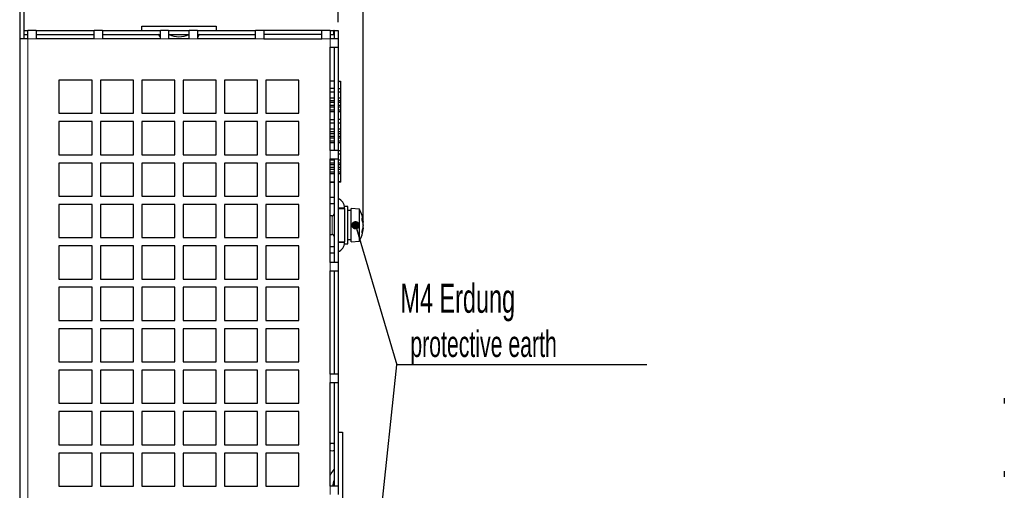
# Model space of a CAD drawing. Header units: millimetres. Extents: x 5 to 418, y 2 to 292.
# Tile 8 of 17: x 151 to 270, y 175 to 231. Entities that reach past the tile are written whole.
import ezdxf

# ---------------------------------------------------------------- set-up
doc = ezdxf.new("R2010")
doc.units = ezdxf.units.MM
doc.layers.add('SLD-0', color=7, linetype='Continuous')
doc.styles.add('SLDTEXTSTYLE0', font='TXT', dxfattribs={"width": 0.605})
doc.dimstyles.new('SLDDIMSTYLE0', dxfattribs={"dimtxt": 3.5, "dimasz": 3.302, "dimexe": 0, "dimexo": 0.0625, "dimgap": 0.875, "dimtad": 1, "dimlfac": 2, "dimrnd": 1e-09, "dimzin": 12, "dimdsep": 46, "dimtxsty": 'SLDTEXTSTYLE0', "dimsah": 1, "dimcen": 0.09, "dimadec": 0, "dimazin": 3, "dimtfac": 1, "dimtofl": 0, "dimtmove": 0, "dimatfit": 3, "dimfxl": 1, "dimfrac": 2, "dimtolj": 1, "dimtzin": 12, "dimarcsym": 0})
doc.dimstyles.new('SLDDIMSTYLE3', dxfattribs={"dimtxt": 3.5, "dimasz": 3.302, "dimexe": 0, "dimexo": 0.0625, "dimgap": 0.875, "dimtad": 1, "dimdec": 0, "dimlfac": 2, "dimrnd": 1e-09, "dimzin": 12, "dimdsep": 46, "dimtxsty": 'SLDTEXTSTYLE0', "dimsah": 1, "dimcen": 0.09, "dimadec": 0, "dimazin": 3, "dimtfac": 1, "dimtdec": 0, "dimtofl": 0, "dimtmove": 0, "dimatfit": 3, "dimfxl": 1, "dimfrac": 2, "dimtolj": 1, "dimtzin": 12, "dimarcsym": 0})
doc.dimstyles.new('SLDDIMSTYLE4', dxfattribs={"dimtxt": 0.18, "dimasz": 1.016, "dimexe": 0, "dimexo": 0.0625, "dimgap": 0, "dimtad": 0, "dimtih": 1, "dimtoh": 1, "dimdec": 0, "dimrnd": 1e-09, "dimzin": 0, "dimdsep": 46, "dimtxsty": 'Standard', "dimblk1": 'DOT', "dimblk2": 'DOT', "dimsah": 1, "dimcen": 0.09, "dimadec": 0, "dimazin": 0, "dimtfac": 1.016, "dimtdec": 0, "dimtofl": 0, "dimtmove": 0, "dimatfit": 3, "dimldrblk": 'DOT', "dimfxl": 1, "dimfrac": 2, "dimtolj": 1, "dimtzin": 0, "dimarcsym": 0})

# ---------------------------------------------------------------- blocks, each defined once
blk = doc.blocks.new('_D_6')
at = {"layer": 'SLD-0', "color": 7}
for p, q in [((151.4, 238.61), (151.4, 241.54)), ((189.9, 231.11), (189.9, 241.54)), ((151.4, 240.54), (189.9, 240.54))]:
    blk.add_line(p, q, dxfattribs=at)
for points in [[(151.4, 240.54), (154.7, 240.04), (154.7, 241.05)], [(189.9, 240.54), (186.6, 241.05), (186.6, 240.04)]]:
    blk.add_solid(points, dxfattribs=at)
at = {"layer": 'SLD-0', "color": 7, "insert": (167.98, 245.06), "char_height": 3.5, "attachment_point": 1, "style": 'SLDTEXTSTYLE0'}
blk.add_mtext('77', dxfattribs=at)
blk = doc.blocks.new('_D_7')
at = {"layer": 'SLD-0', "color": 7}
for p, q in [((151.4, 238.61), (151.4, 248.61)), ((192.93, 247.61), (151.4, 247.61)), ((192.93, 206.61), (192.93, 248.61))]:
    blk.add_line(p, q, dxfattribs=at)
for points in [[(151.4, 247.61), (154.7, 247.1), (154.7, 248.12)], [(192.93, 247.61), (189.63, 248.12), (189.63, 247.1)]]:
    blk.add_solid(points, dxfattribs=at)
at = {"layer": 'SLD-0', "color": 7, "insert": (169.49, 252.12), "char_height": 3.5, "attachment_point": 1, "style": 'SLDTEXTSTYLE0'}
blk.add_mtext('83', dxfattribs=at)
blk = doc.blocks.new('SW_NOTE_0_1')
at = {"layer": 'SLD-0', "color": 0}
blk.add_line((30.22, 0), (0, 0), dxfattribs=at)
blk.add_line((30.22, 0), (0, 0), dxfattribs=at)
at = {"layer": 'SLD-0', "color": 0, "attachment_point": 1, "style": 'SLDTEXTSTYLE0'}
for s, insert, char_height in [('M4 Erdung', (0.44, 9.77), 3.5), ('protective earth', (1.63, 4.11), 3.175)]:
    blk.add_mtext(s, dxfattribs=dict(at, insert=insert, char_height=char_height))
blk = doc.blocks.new('_Dot')
at = {"color": 0, "linetype": 'ByBlock', "lineweight": -2}
blk.add_line((-0.5, 0), (-1, 0), dxfattribs=at)
at = {"color": 0, "linetype": 'ByBlock', "const_width": 0.5}
blk.add_lwpolyline([(-0.25, 0, 1), (0.25, 0, 1)], format="xyb", close=True, dxfattribs=at)

msp = doc.modelspace()

# ---------------------------------------------------------------- linework, layer by layer
at = {"color": 7, "linetype": 'Continuous', "lineweight": 25}
for p, q in [((151.4025, 236.6109), (151.4025, 229.1109)), ((151.9025, 236.6109), (151.9025, 229.1109)), ((151.9525, 230.1109), (151.9025, 230.1109)), ((151.9525, 229.6109), (151.9525, 230.1109)), ((151.9525, 230.1109), (152.4025, 230.1109)), ((153.4025, 230.1109), (152.4025, 230.1109)), ((152.4025, 229.1109), (152.4025, 230.1109)), ((153.4025, 230.1109), (153.4025, 229.1109)), ((153.4025, 230.1109), (160.4025, 230.1109)), ((160.4025, 229.1109), (160.4025, 230.1109)), ((161.4025, 230.1109), (160.4025, 230.1109)), ((161.4025, 230.1109), (161.4025, 229.1109)), ((161.4025, 230.1109), (168.4025, 230.1109)), ((166.1525, 230.1109), (166.1525, 230.6109)), ((166.1525, 230.6109), (175.1525, 230.6109)), ((168.4025, 229.1109), (168.4025, 230.1109)), ((169.4025, 230.1109), (168.4025, 230.1109)), ((169.4025, 230.1109), (169.4025, 229.1109)), ((169.4025, 230.1109), (171.9025, 230.1109)), ((171.9025, 229.1109), (171.9025, 230.1109)), ((172.9025, 230.1109), (171.9025, 230.1109)), ((172.9025, 230.1109), (172.9025, 229.1109)), ((172.9025, 230.1109), (179.9025, 230.1109)), ((175.1525, 230.6109), (175.1525, 230.1109)), ((180.9025, 230.1109), (179.9025, 230.1109)), ((179.9025, 229.1109), (179.9025, 230.1109)), ((180.9025, 230.1109), (180.9025, 229.1109)), ((187.9025, 230.1109), (180.9025, 230.1109)), ((188.9025, 230.1109), (187.9025, 230.1109)), ((187.9025, 229.1109), (187.9025, 230.1109)), ((188.9025, 230.1109), (188.9025, 229.1109)), ((188.9025, 230.1109), (189.3525, 230.1109)), ((189.3525, 229.6109), (189.3525, 230.1109)), ((189.4025, 230.1109), (189.3525, 230.1109)), ((189.4025, 230.1109), (189.9025, 230.1109)), ((189.4025, 230.1109), (189.4025, 229.1109)), ((189.9025, 230.1109), (189.9025, 229.1109)), ((151.4025, 229.1109), (151.4025, 120.1109)), ((152.4025, 229.1109), (151.4025, 229.1109)), ((151.9025, 229.6109), (151.9525, 229.6109)), ((151.9525, 229.6109), (152.4025, 229.6109)), ((153.4025, 229.6109), (160.4025, 229.6109)), ((160.4025, 229.1109), (153.4025, 229.1109)), ((161.4025, 229.6109), (168.4025, 229.6109)), ((168.4025, 229.1109), (161.4025, 229.1109)), ((168.4025, 229.4161), (168.1682, 229.6109)), ((169.4025, 229.6109), (171.9025, 229.6109)), ((171.9025, 229.1109), (169.4025, 229.1109)), ((172.9025, 229.6109), (179.9025, 229.6109)), ((173.1368, 229.6109), (172.9025, 229.4161)), ((179.9025, 229.1109), (172.9025, 229.1109)), ((187.9025, 229.6109), (180.9025, 229.6109)), ((180.9025, 229.1109), (187.9025, 229.1109)), ((188.9025, 229.6109), (189.3525, 229.6109)), ((189.9025, 229.1109), (188.9025, 229.1109)), ((189.3525, 229.6109), (189.4025, 229.6109)), ((189.9025, 229.1109), (189.9025, 228.1109)), ((188.9025, 215.6109), (188.9025, 228.1109)), ((188.9025, 228.1109), (189.9025, 228.1109)), ((189.4025, 228.1109), (189.4025, 215.6109)), ((189.9025, 228.1109), (189.9025, 215.6109)), ((160.1525, 224.1109), (156.1525, 224.1109)), ((156.1525, 224.1109), (156.1525, 220.1109)), ((160.1525, 220.1109), (160.1525, 224.1109)), ((165.1525, 224.1109), (161.1525, 224.1109)), ((161.1525, 224.1109), (161.1525, 220.1109)), ((165.1525, 220.1109), (165.1525, 224.1109)), ((170.1525, 224.1109), (166.1525, 224.1109)), ((166.1525, 224.1109), (166.1525, 220.1109)), ((170.1525, 220.1109), (170.1525, 224.1109)), ((175.1525, 224.1109), (171.1525, 224.1109)), ((171.1525, 224.1109), (171.1525, 220.1109)), ((175.1525, 220.1109), (175.1525, 224.1109)), ((180.1525, 224.1109), (176.1525, 224.1109)), ((176.1525, 224.1109), (176.1525, 220.1109)), ((180.1525, 220.1109), (180.1525, 224.1109)), ((185.1525, 224.1109), (181.1525, 224.1109)), ((181.1525, 224.1109), (181.1525, 220.1109)), ((185.1525, 220.1109), (185.1525, 224.1109)), ((189.4025, 223.9976), (188.9025, 223.9976)), ((189.9143, 223.9976), (189.9025, 223.9976)), ((189.9143, 223.9976), (190.1643, 223.9976)), ((190.1643, 223.9976), (190.1643, 223.9524)), ((190.1935, 211.8024), (190.1935, 223.9524)), ((189.4025, 223.0976), (188.9025, 223.0976)), ((188.9025, 222.7226), (189.4025, 222.7226)), ((189.9143, 223.0976), (189.9025, 223.0976)), ((189.9025, 222.7226), (189.9143, 222.7226)), ((189.9143, 223.0976), (190.0708, 223.0976)), ((189.9143, 222.7226), (190.0708, 222.7226)), ((189.4025, 221.9476), (188.9025, 221.9476)), ((188.9025, 221.6476), (189.4025, 221.6476)), ((189.4025, 221.3976), (188.9025, 221.3976)), ((189.9143, 221.9476), (189.9025, 221.9476)), ((189.9025, 221.6476), (189.9143, 221.6476)), ((189.9143, 221.3976), (189.9025, 221.3976)), ((190.0708, 221.9476), (189.9143, 221.9476)), ((189.9143, 221.6476), (190.0708, 221.6476)), ((190.0708, 221.3976), (189.9143, 221.3976)), ((188.9025, 221.0976), (189.4025, 221.0976)), ((189.4025, 220.8476), (188.9025, 220.8476)), ((188.9025, 220.5476), (189.4025, 220.5476)), ((189.4025, 220.2976), (188.9025, 220.2976)), ((189.9025, 221.0976), (189.9143, 221.0976)), ((189.9143, 220.8476), (189.9025, 220.8476)), ((189.9025, 220.5476), (189.9143, 220.5476)), ((189.9143, 220.2976), (189.9025, 220.2976)), ((189.9143, 221.0976), (190.0708, 221.0976)), ((190.0708, 220.8476), (189.9143, 220.8476)), ((189.9143, 220.5476), (190.0708, 220.5476)), ((190.0708, 220.2976), (189.9143, 220.2976)), ((156.1525, 220.1109), (160.1525, 220.1109)), ((160.1525, 219.1109), (156.1525, 219.1109)), ((156.1525, 219.1109), (156.1525, 215.1109)), ((160.1525, 215.1109), (160.1525, 219.1109)), ((161.1525, 220.1109), (165.1525, 220.1109)), ((165.1525, 219.1109), (161.1525, 219.1109)), ((161.1525, 219.1109), (161.1525, 215.1109)), ((165.1525, 215.1109), (165.1525, 219.1109)), ((166.1525, 220.1109), (170.1525, 220.1109)), ((170.1525, 219.1109), (166.1525, 219.1109)), ((166.1525, 219.1109), (166.1525, 215.1109)), ((170.1525, 215.1109), (170.1525, 219.1109)), ((171.1525, 220.1109), (175.1525, 220.1109)), ((175.1525, 219.1109), (171.1525, 219.1109)), ((171.1525, 219.1109), (171.1525, 215.1109)), ((175.1525, 215.1109), (175.1525, 219.1109)), ((176.1525, 220.1109), (180.1525, 220.1109)), ((180.1525, 219.1109), (176.1525, 219.1109)), ((176.1525, 219.1109), (176.1525, 215.1109)), ((180.1525, 215.1109), (180.1525, 219.1109)), ((181.1525, 220.1109), (185.1525, 220.1109)), ((185.1525, 219.1109), (181.1525, 219.1109)), ((181.1525, 219.1109), (181.1525, 215.1109)), ((185.1525, 215.1109), (185.1525, 219.1109)), ((188.9025, 219.3476), (189.4025, 219.3476)), ((188.9025, 218.9726), (189.4025, 218.9726)), ((189.9025, 219.3476), (189.9143, 219.3476)), ((189.9025, 218.9726), (189.9143, 218.9726)), ((190.0708, 219.3476), (189.9143, 219.3476)), ((189.9143, 218.9726), (190.0708, 218.9726)), ((189.4025, 218.1976), (188.9025, 218.1976)), ((188.9025, 217.8976), (189.4025, 217.8976)), ((189.9143, 218.1976), (189.9025, 218.1976)), ((189.9025, 217.8976), (189.9143, 217.8976)), ((190.0708, 218.1976), (189.9143, 218.1976)), ((189.9143, 217.8976), (190.0708, 217.8976)), ((189.4025, 217.6476), (188.9025, 217.6476)), ((188.9025, 217.3476), (189.4025, 217.3476)), ((189.4025, 217.0976), (188.9025, 217.0976)), ((188.9025, 216.7976), (189.4025, 216.7976)), ((189.9143, 217.6476), (189.9025, 217.6476)), ((189.9025, 217.3476), (189.9143, 217.3476)), ((189.9143, 217.0976), (189.9025, 217.0976)), ((189.9025, 216.7976), (189.9143, 216.7976)), ((190.0708, 217.6476), (189.9143, 217.6476)), ((189.9143, 217.3476), (190.0708, 217.3476)), ((190.0708, 217.0976), (189.9143, 217.0976)), ((189.9143, 216.7976), (190.0708, 216.7976)), ((189.4025, 216.5476), (188.9025, 216.5476)), ((189.9025, 215.6109), (188.9025, 215.6109)), ((189.9143, 216.5476), (189.9025, 216.5476)), ((189.9025, 215.6109), (189.9025, 214.6109)), ((189.9025, 215.5976), (189.9143, 215.5976)), ((190.0708, 216.5476), (189.9143, 216.5476)), ((190.0708, 215.5976), (189.9143, 215.5976)), ((156.1525, 215.1109), (160.1525, 215.1109)), ((161.1525, 215.1109), (165.1525, 215.1109)), ((166.1525, 215.1109), (170.1525, 215.1109)), ((171.1525, 215.1109), (175.1525, 215.1109)), ((176.1525, 215.1109), (180.1525, 215.1109)), ((181.1525, 215.1109), (185.1525, 215.1109)), ((188.9025, 202.1109), (188.9025, 214.6109)), ((188.9025, 214.6109), (189.9025, 214.6109)), ((189.4025, 214.4476), (188.9025, 214.4476)), ((189.4025, 214.6109), (189.4025, 202.1109)), ((189.9025, 215.2226), (189.9143, 215.2226)), ((189.9025, 214.6109), (189.9025, 202.1109)), ((189.9143, 214.4476), (189.9025, 214.4476)), ((189.9143, 215.2226), (190.0708, 215.2226)), ((190.0708, 214.4476), (189.9143, 214.4476)), ((160.1525, 214.1109), (156.1525, 214.1109)), ((156.1525, 214.1109), (156.1525, 210.1109)), ((160.1525, 210.1109), (160.1525, 214.1109)), ((165.1525, 214.1109), (161.1525, 214.1109)), ((161.1525, 214.1109), (161.1525, 210.1109)), ((165.1525, 210.1109), (165.1525, 214.1109)), ((170.1525, 214.1109), (166.1525, 214.1109)), ((166.1525, 214.1109), (166.1525, 210.1109)), ((170.1525, 210.1109), (170.1525, 214.1109)), ((175.1525, 214.1109), (171.1525, 214.1109)), ((171.1525, 214.1109), (171.1525, 210.1109)), ((175.1525, 210.1109), (175.1525, 214.1109)), ((180.1525, 214.1109), (176.1525, 214.1109)), ((176.1525, 214.1109), (176.1525, 210.1109)), ((180.1525, 210.1109), (180.1525, 214.1109)), ((185.1525, 214.1109), (181.1525, 214.1109)), ((181.1525, 214.1109), (181.1525, 210.1109)), ((185.1525, 210.1109), (185.1525, 214.1109)), ((188.9025, 214.1476), (189.4025, 214.1476)), ((189.4025, 213.8976), (188.9025, 213.8976)), ((188.9025, 213.5976), (189.4025, 213.5976)), ((189.4025, 213.3476), (188.9025, 213.3476)), ((188.9025, 213.0476), (189.4025, 213.0476)), ((189.9025, 214.1476), (189.9143, 214.1476)), ((189.9143, 213.8976), (189.9025, 213.8976)), ((189.9025, 213.5976), (189.9143, 213.5976)), ((189.9143, 213.3476), (189.9025, 213.3476)), ((189.9025, 213.0476), (189.9143, 213.0476)), ((189.9143, 214.1476), (190.0708, 214.1476)), ((190.0708, 213.8976), (189.9143, 213.8976)), ((189.9143, 213.5976), (190.0708, 213.5976)), ((190.0708, 213.3476), (189.9143, 213.3476)), ((189.9143, 213.0476), (190.0708, 213.0476)), ((189.4025, 212.7976), (188.9025, 212.7976)), ((188.9025, 211.8476), (189.4025, 211.8476)), ((188.9025, 211.8024), (189.4025, 211.8024)), ((189.9143, 212.7976), (189.9025, 212.7976)), ((189.9025, 211.8476), (189.9143, 211.8476)), ((189.9025, 211.8024), (189.9435, 211.8024)), ((190.0708, 212.7976), (189.9143, 212.7976)), ((190.0708, 211.8476), (189.9143, 211.8476)), ((156.1525, 210.1109), (160.1525, 210.1109)), ((161.1525, 210.1109), (165.1525, 210.1109)), ((166.1525, 210.1109), (170.1525, 210.1109)), ((171.1525, 210.1109), (175.1525, 210.1109)), ((176.1525, 210.1109), (180.1525, 210.1109)), ((181.1525, 210.1109), (185.1525, 210.1109)), ((189.4025, 209.9359), (188.9025, 209.9359)), ((160.1525, 209.1109), (156.1525, 209.1109)), ((156.1525, 209.1109), (156.1525, 205.1109)), ((160.1525, 205.1109), (160.1525, 209.1109)), ((165.1525, 209.1109), (161.1525, 209.1109)), ((161.1525, 209.1109), (161.1525, 205.1109)), ((165.1525, 205.1109), (165.1525, 209.1109)), ((170.1525, 209.1109), (166.1525, 209.1109)), ((166.1525, 209.1109), (166.1525, 205.1109)), ((170.1525, 205.1109), (170.1525, 209.1109)), ((175.1525, 209.1109), (171.1525, 209.1109)), ((171.1525, 209.1109), (171.1525, 205.1109)), ((175.1525, 205.1109), (175.1525, 209.1109)), ((180.1525, 209.1109), (176.1525, 209.1109)), ((176.1525, 209.1109), (176.1525, 205.1109)), ((180.1525, 205.1109), (180.1525, 209.1109)), ((185.1525, 209.1109), (181.1525, 209.1109)), ((181.1525, 209.1109), (181.1525, 205.1109)), ((185.1525, 205.1109), (185.1525, 209.1109)), ((189.4025, 209.1859), (188.9025, 209.1859)), ((189.9025, 208.6109), (190.6525, 208.6109)), ((191.0525, 208.8609), (190.6525, 208.8609)), ((190.6525, 208.6859), (190.6525, 208.8609)), ((190.6525, 208.6109), (190.6525, 208.6859)), ((190.6525, 208.6109), (190.6525, 204.6109)), ((191.0525, 208.0937), (191.0525, 208.8609)), ((191.4525, 208.3609), (191.0525, 208.3609)), ((192.4525, 208.5359), (191.4525, 208.6109)), ((191.4525, 207.9289), (191.4525, 208.6109)), ((192.4525, 207.8795), (192.4525, 208.5359)), ((189.1525, 207.7259), (188.9025, 207.7259)), ((191.0525, 204.3609), (191.0525, 208.0937)), ((191.4525, 204.6109), (191.4525, 207.9289)), ((192.4525, 204.6859), (192.4525, 207.8795)), ((192.8664, 206.9883), (192.924, 207.0018)), ((192.8793, 206.9401), (192.9312, 206.9553)), ((192.8822, 206.2121), (192.924, 206.2031)), ((192.8957, 206.2769), (192.9312, 206.2665)), ((192.9159, 206.7662), (192.924, 206.7651)), ((192.9291, 206.6336), (192.9312, 206.6336)), ((156.1525, 205.1109), (160.1525, 205.1109)), ((161.1525, 205.1109), (165.1525, 205.1109)), ((166.1525, 205.1109), (170.1525, 205.1109)), ((171.1525, 205.1109), (175.1525, 205.1109)), ((176.1525, 205.1109), (180.1525, 205.1109)), ((181.1525, 205.1109), (185.1525, 205.1109)), ((188.9025, 205.4959), (189.1525, 205.4959)), ((191.0525, 204.8609), (191.4525, 204.8609)), ((191.4525, 204.6109), (192.4525, 204.6859)), ((160.1525, 204.1109), (156.1525, 204.1109)), ((156.1525, 204.1109), (156.1525, 200.1109)), ((160.1525, 200.1109), (160.1525, 204.1109)), ((165.1525, 204.1109), (161.1525, 204.1109)), ((161.1525, 204.1109), (161.1525, 200.1109)), ((165.1525, 200.1109), (165.1525, 204.1109)), ((170.1525, 204.1109), (166.1525, 204.1109)), ((166.1525, 204.1109), (166.1525, 200.1109)), ((170.1525, 200.1109), (170.1525, 204.1109)), ((175.1525, 204.1109), (171.1525, 204.1109)), ((171.1525, 204.1109), (171.1525, 200.1109)), ((175.1525, 200.1109), (175.1525, 204.1109)), ((180.1525, 204.1109), (176.1525, 204.1109)), ((176.1525, 204.1109), (176.1525, 200.1109)), ((180.1525, 200.1109), (180.1525, 204.1109)), ((185.1525, 204.1109), (181.1525, 204.1109)), ((181.1525, 204.1109), (181.1525, 200.1109)), ((185.1525, 200.1109), (185.1525, 204.1109)), ((188.9025, 204.0359), (189.4025, 204.0359)), ((189.9025, 204.6109), (190.6525, 204.6109)), ((190.6525, 204.5359), (190.6525, 204.6109)), ((190.6525, 204.3609), (190.6525, 204.5359)), ((190.6525, 204.3609), (191.0525, 204.3609)), ((188.9025, 203.2859), (189.4025, 203.2859)), ((189.9025, 202.1109), (188.9025, 202.1109)), ((188.9025, 188.6109), (188.9025, 201.1109)), ((188.9025, 201.1109), (189.9025, 201.1109)), ((189.4025, 201.1109), (189.4025, 188.6109)), ((189.9025, 202.1109), (189.9025, 201.1109)), ((189.9025, 201.1109), (189.9025, 188.6109)), ((156.1525, 200.1109), (160.1525, 200.1109)), ((161.1525, 200.1109), (165.1525, 200.1109)), ((166.1525, 200.1109), (170.1525, 200.1109)), ((171.1525, 200.1109), (175.1525, 200.1109)), ((176.1525, 200.1109), (180.1525, 200.1109)), ((181.1525, 200.1109), (185.1525, 200.1109)), ((160.1525, 199.1109), (156.1525, 199.1109)), ((156.1525, 199.1109), (156.1525, 195.1109)), ((160.1525, 195.1109), (160.1525, 199.1109)), ((165.1525, 199.1109), (161.1525, 199.1109)), ((161.1525, 199.1109), (161.1525, 195.1109)), ((165.1525, 195.1109), (165.1525, 199.1109)), ((170.1525, 199.1109), (166.1525, 199.1109)), ((166.1525, 199.1109), (166.1525, 195.1109)), ((170.1525, 195.1109), (170.1525, 199.1109)), ((175.1525, 199.1109), (171.1525, 199.1109)), ((171.1525, 199.1109), (171.1525, 195.1109)), ((175.1525, 195.1109), (175.1525, 199.1109)), ((180.1525, 199.1109), (176.1525, 199.1109)), ((176.1525, 199.1109), (176.1525, 195.1109)), ((180.1525, 195.1109), (180.1525, 199.1109)), ((185.1525, 199.1109), (181.1525, 199.1109)), ((181.1525, 199.1109), (181.1525, 195.1109)), ((185.1525, 195.1109), (185.1525, 199.1109)), ((156.1525, 195.1109), (160.1525, 195.1109)), ((160.1525, 194.1109), (156.1525, 194.1109)), ((156.1525, 194.1109), (156.1525, 190.1109)), ((160.1525, 190.1109), (160.1525, 194.1109)), ((161.1525, 195.1109), (165.1525, 195.1109)), ((165.1525, 194.1109), (161.1525, 194.1109)), ((161.1525, 194.1109), (161.1525, 190.1109)), ((165.1525, 190.1109), (165.1525, 194.1109)), ((166.1525, 195.1109), (170.1525, 195.1109)), ((170.1525, 194.1109), (166.1525, 194.1109)), ((166.1525, 194.1109), (166.1525, 190.1109)), ((170.1525, 190.1109), (170.1525, 194.1109)), ((171.1525, 195.1109), (175.1525, 195.1109)), ((175.1525, 194.1109), (171.1525, 194.1109)), ((171.1525, 194.1109), (171.1525, 190.1109)), ((175.1525, 190.1109), (175.1525, 194.1109)), ((176.1525, 195.1109), (180.1525, 195.1109)), ((180.1525, 194.1109), (176.1525, 194.1109)), ((176.1525, 194.1109), (176.1525, 190.1109)), ((180.1525, 190.1109), (180.1525, 194.1109)), ((181.1525, 195.1109), (185.1525, 195.1109)), ((185.1525, 194.1109), (181.1525, 194.1109)), ((181.1525, 194.1109), (181.1525, 190.1109)), ((185.1525, 190.1109), (185.1525, 194.1109)), ((156.1525, 190.1109), (160.1525, 190.1109)), ((161.1525, 190.1109), (165.1525, 190.1109)), ((166.1525, 190.1109), (170.1525, 190.1109)), ((171.1525, 190.1109), (175.1525, 190.1109)), ((176.1525, 190.1109), (180.1525, 190.1109)), ((181.1525, 190.1109), (185.1525, 190.1109)), ((160.1525, 189.1109), (156.1525, 189.1109)), ((156.1525, 189.1109), (156.1525, 185.1109)), ((160.1525, 185.1109), (160.1525, 189.1109)), ((165.1525, 189.1109), (161.1525, 189.1109)), ((161.1525, 189.1109), (161.1525, 185.1109)), ((165.1525, 185.1109), (165.1525, 189.1109)), ((170.1525, 189.1109), (166.1525, 189.1109)), ((166.1525, 189.1109), (166.1525, 185.1109)), ((170.1525, 185.1109), (170.1525, 189.1109)), ((175.1525, 189.1109), (171.1525, 189.1109)), ((171.1525, 189.1109), (171.1525, 185.1109)), ((175.1525, 185.1109), (175.1525, 189.1109)), ((180.1525, 189.1109), (176.1525, 189.1109)), ((176.1525, 189.1109), (176.1525, 185.1109)), ((180.1525, 185.1109), (180.1525, 189.1109)), ((185.1525, 189.1109), (181.1525, 189.1109)), ((181.1525, 189.1109), (181.1525, 185.1109)), ((185.1525, 185.1109), (185.1525, 189.1109)), ((189.9025, 188.6109), (188.9025, 188.6109)), ((189.9025, 188.6109), (189.9025, 187.6109)), ((188.9025, 175.1109), (188.9025, 187.6109)), ((188.9025, 187.6109), (189.9025, 187.6109)), ((189.4025, 187.6109), (189.4025, 175.1109)), ((189.9025, 187.6109), (189.9025, 175.1109)), ((270.3891, 185.7243), (270.3891, 185.071)), ((156.1525, 185.1109), (160.1525, 185.1109)), ((161.1525, 185.1109), (165.1525, 185.1109)), ((166.1525, 185.1109), (170.1525, 185.1109)), ((171.1525, 185.1109), (175.1525, 185.1109)), ((176.1525, 185.1109), (180.1525, 185.1109)), ((181.1525, 185.1109), (185.1525, 185.1109)), ((160.1525, 184.1109), (156.1525, 184.1109)), ((156.1525, 184.1109), (156.1525, 180.1109)), ((160.1525, 180.1109), (160.1525, 184.1109)), ((165.1525, 184.1109), (161.1525, 184.1109)), ((161.1525, 184.1109), (161.1525, 180.1109)), ((165.1525, 180.1109), (165.1525, 184.1109)), ((170.1525, 184.1109), (166.1525, 184.1109)), ((166.1525, 184.1109), (166.1525, 180.1109)), ((170.1525, 180.1109), (170.1525, 184.1109)), ((175.1525, 184.1109), (171.1525, 184.1109)), ((171.1525, 184.1109), (171.1525, 180.1109)), ((175.1525, 180.1109), (175.1525, 184.1109)), ((180.1525, 184.1109), (176.1525, 184.1109)), ((176.1525, 184.1109), (176.1525, 180.1109)), ((180.1525, 180.1109), (180.1525, 184.1109)), ((185.1525, 184.1109), (181.1525, 184.1109)), ((181.1525, 184.1109), (181.1525, 180.1109)), ((185.1525, 180.1109), (185.1525, 184.1109)), ((189.9025, 181.6109), (190.4025, 181.6109)), ((190.4025, 181.6109), (190.4025, 171.9318)), ((156.1525, 180.1109), (160.1525, 180.1109)), ((161.1525, 180.1109), (165.1525, 180.1109)), ((166.1525, 180.1109), (170.1525, 180.1109)), ((171.1525, 180.1109), (175.1525, 180.1109)), ((176.1525, 180.1109), (180.1525, 180.1109)), ((181.1525, 180.1109), (185.1525, 180.1109)), ((160.1525, 179.1109), (156.1525, 179.1109)), ((156.1525, 179.1109), (156.1525, 175.1109)), ((160.1525, 175.1109), (160.1525, 179.1109)), ((165.1525, 179.1109), (161.1525, 179.1109)), ((161.1525, 179.1109), (161.1525, 175.1109)), ((165.1525, 175.1109), (165.1525, 179.1109)), ((170.1525, 179.1109), (166.1525, 179.1109)), ((166.1525, 179.1109), (166.1525, 175.1109)), ((170.1525, 175.1109), (170.1525, 179.1109)), ((175.1525, 179.1109), (171.1525, 179.1109)), ((171.1525, 179.1109), (171.1525, 175.1109)), ((175.1525, 175.1109), (175.1525, 179.1109)), ((180.1525, 179.1109), (176.1525, 179.1109)), ((176.1525, 179.1109), (176.1525, 175.1109)), ((180.1525, 175.1109), (180.1525, 179.1109)), ((185.1525, 179.1109), (181.1525, 179.1109)), ((181.1525, 179.1109), (181.1525, 175.1109)), ((185.1525, 175.1109), (185.1525, 179.1109)), ((270.3891, 176.9056), (270.3891, 176.2524)), ((156.1525, 175.1109), (160.1525, 175.1109)), ((161.1525, 175.1109), (165.1525, 175.1109)), ((166.1525, 175.1109), (170.1525, 175.1109)), ((171.1525, 175.1109), (175.1525, 175.1109)), ((176.1525, 175.1109), (180.1525, 175.1109)), ((181.1525, 175.1109), (185.1525, 175.1109)), ((189.9025, 175.1109), (188.9025, 175.1109)), ((189.9025, 175.1109), (189.9025, 174.1109))]:
    msp.add_line(p, q, dxfattribs=at)
at = {"color": 7, "linetype": 'Continuous', "lineweight": 18}
for p, q in [((152.4025, 229.1109), (152.4025, 120.1109)), ((153.4025, 229.1109), (152.4025, 229.1109)), ((161.4025, 229.1109), (160.4025, 229.1109)), ((169.4025, 229.1109), (168.4025, 229.1109)), ((172.9025, 229.1109), (171.9025, 229.1109)), ((180.9025, 229.1109), (179.9025, 229.1109)), ((188.9025, 229.1109), (187.9025, 229.1109)), ((188.9025, 229.1109), (188.9025, 228.1109)), ((189.9143, 223.0976), (189.9143, 223.9976)), ((189.9143, 222.7226), (189.9143, 223.0976)), ((189.9435, 222.7226), (189.9435, 221.9476)), ((189.9143, 221.6476), (189.9143, 221.9476)), ((189.9143, 221.0976), (189.9143, 221.3976)), ((189.9435, 221.6476), (189.9435, 221.3976)), ((189.9143, 220.5476), (189.9143, 220.8476)), ((189.9143, 219.3476), (189.9143, 220.2976)), ((189.9435, 221.0976), (189.9435, 220.8476)), ((189.9435, 220.5476), (189.9435, 220.2976)), ((189.9143, 218.9726), (189.9143, 219.3476)), ((189.9435, 218.9726), (189.9435, 218.1976)), ((189.9143, 217.8976), (189.9143, 218.1976)), ((189.9435, 217.8976), (189.9435, 217.6476)), ((189.9143, 217.3476), (189.9143, 217.6476)), ((189.9143, 216.7976), (189.9143, 217.0976)), ((189.9435, 217.3476), (189.9435, 217.0976)), ((189.9435, 216.7976), (189.9435, 216.5476)), ((188.9025, 215.6109), (188.9025, 214.6109)), ((189.9143, 215.5976), (189.9143, 216.5476)), ((189.9143, 215.2226), (189.9143, 215.5976)), ((189.9143, 214.1476), (189.9143, 214.4476)), ((189.9435, 215.2226), (189.9435, 214.4476)), ((189.9143, 213.5976), (189.9143, 213.8976)), ((189.9143, 213.0476), (189.9143, 213.3476)), ((189.9435, 214.1476), (189.9435, 213.8976)), ((189.9435, 213.5976), (189.9435, 213.3476)), ((189.9435, 213.0476), (189.9435, 212.7976)), ((189.9143, 211.8476), (189.9143, 212.7976)), ((189.9435, 211.8476), (189.9435, 211.8024)), ((190.6525, 208.6859), (189.9025, 208.6859)), ((189.1525, 205.4959), (189.1525, 207.7259)), ((189.9025, 204.5359), (190.6525, 204.5359)), ((188.9025, 202.1109), (188.9025, 201.1109)), ((188.9025, 188.6109), (188.9025, 187.6109)), ((188.9025, 175.1109), (188.9025, 174.1109))]:
    msp.add_line(p, q, dxfattribs=at)
at = {"color": 7, "linetype": 'Continuous', "lineweight": 25, "flags": 128}
for points in [[(172.6801, 230.1109), (172.6525, 230.1117), (172.6249, 230.1109)], [(190.0708, 223.9524), (190.0824, 223.9524), (190.1203, 223.9524), (190.1513, 223.9524), (190.1745, 223.9524), (190.1887, 223.9524), (190.1935, 223.9524)], [(190.1935, 211.8024), (190.1887, 211.8024), (190.1745, 211.8024), (190.1513, 211.8024), (190.1203, 211.8024), (190.0824, 211.8024), (190.0392, 211.8024), (189.9923, 211.8024), (189.9435, 211.8024)], [(188.9025, 179.4357), (188.9799, 179.3944), (189.1525, 179.36)], [(189.1525, 179.36), (189.325, 179.3944), (189.4025, 179.4357)], [(188.9025, 176.4075), (189.0353, 176.6309), (189.4025, 177.1109)]]:
    msp.add_lwpolyline(points, dxfattribs=at)
at = {"color": 7, "linetype": 'Continuous', "lineweight": 25}
for centre, radius, start, end in [((168.6665, 229.6584), 0.4509, 192.71811, 234.157406), ((170.6525, 232.3609), 3, 246.443536, 293.556464), ((172.6525, 229.6609), 0.4509, 303.676843, 348.825523), ((189.4025, 208.6859), 1.25, 0, 66.421822), ((188.9461, 206.6109), 4, 5.107462, 28.767073), ((189.1525, 207.9759), 0.25, 270, 0), ((191.3458, 206.775), 1.5944, 8.178975, 24.758183), ((190.4536, 207.3242), 2.3431, 357.102953, 2.897047), ((190.7699, 206.4073), 2.1756, 8.060709, 21.532041), ((188.9461, 206.6109), 4, 331.232927, 354.892538), ((190.2724, 206.7847), 2.6719, 340.67467, 352.947674), ((190.8448, 206.4626), 2.0953, 338.450416, 352.886112), ((190.9974, 205.7968), 1.7993, 356.693934, 3.306066), ((190.4134, 206.4613), 2.5289, 6.899706, 11.024017), ((192.4837, 206.9096), 0.4498, 5.823131, 11.818301), ((189.2941, 206.5), 3.6396, 2.104091, 4.177206), ((189.6754, 206.4614), 3.2583, 2.22924, 4.417727), ((189.2941, 206.7218), 3.6396, 355.822794, 357.895909), ((192.1022, 206.3288), 0.8314, 351.306248, 355.702546), ((189.1525, 205.2459), 0.25, 0, 90), ((189.4025, 204.5359), 1.25, 293.578178, 0), ((189.1525, 179.8109), 0.4509, 56.323157, 123.676843), ((192.1525, 174.6266), 3, 156.443536, 170.709637)]:
    msp.add_arc(centre, radius, start, end, dxfattribs=at)

# ---------------------------------------------------------------- block references
at = {"layer": 'SLD-0'}
msp.add_blockref('SW_NOTE_0_1', (196.979, 189.7656), dxfattribs=at)

# ---------------------------------------------------------------- dimensions: what is measured, and where the dimension line sits
at = {"layer": 'SLD-0', "color": 7}
for base, p1, p2, dimstyle, picture, middle in [((151.4025, 247.6109), (192.9312, 206.5882), (151.4025, 237.6109), 'SLDDIMSTYLE3', '_D_7', (172.1669, 247.6109)), ((189.9025, 240.5448), (151.4025, 237.6109), (189.9025, 230.1109), 'SLDDIMSTYLE0', '_D_6', (170.6525, 240.5448))]:
    dim = msp.add_linear_dim(base=base, p1=p1, p2=p2, dimstyle=dimstyle, dxfattribs=at)
    dim.commit()
    dim.dimension.update_dxf_attribs({"geometry": picture, "text_midpoint": middle, "dimtype": 160})

# ---------------------------------------------------------------- leaders
at = {"layer": 'SLD-0'}
for points in [[(191.9927, 206.5964), (196.979, 189.7656)], [(191.914, 142.4385), (196.979, 189.7656)]]:
    msp.add_leader(points, dimstyle='SLDDIMSTYLE4', dxfattribs=at)

doc.saveas('drawing.dxf')
